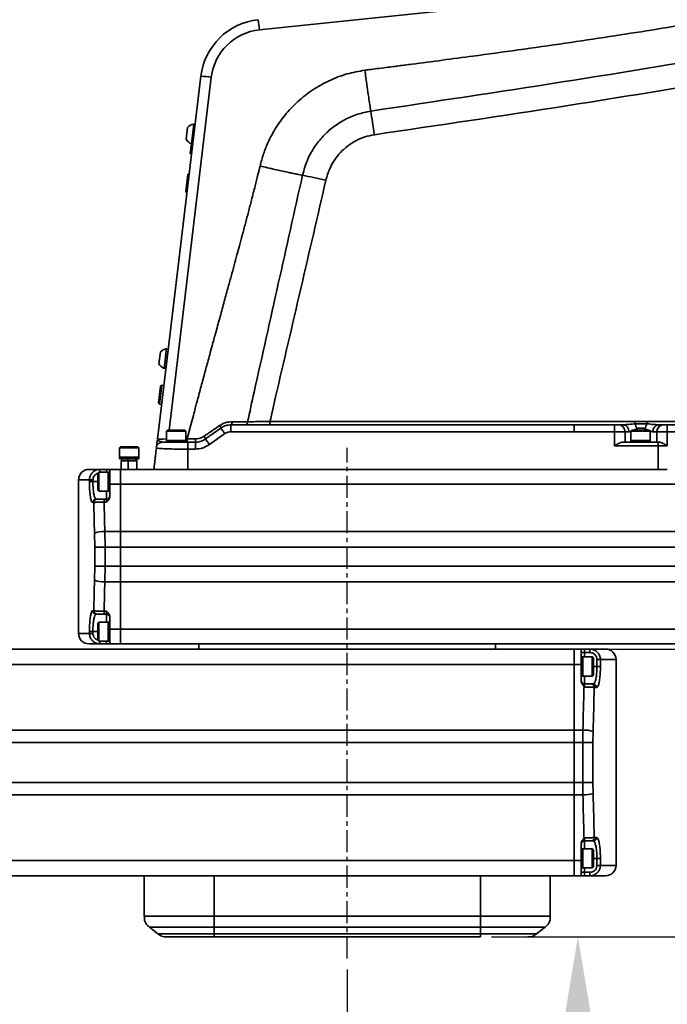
# Model space of a CAD drawing. Header units: millimetres. Extents: x 4180 to 7964, y -765 to 3096.
# Tile 24 of 30: x 5842 to 6028, y 1781 to 2063. Entities that reach past the tile are written whole.
import ezdxf

# ---------------------------------------------------------------- set-up
doc = ezdxf.new("R2010")
doc.units = ezdxf.units.MM
doc.header["$PDSIZE"] = -1
doc.linetypes.add('CENTER', pattern=[10.16, 6.35, -1.27, 1.27, -1.27])
doc.dimstyles.new('ISO-25', dxfattribs={"dimscale": 5, "dimtxt": 3.5, "dimasz": 4.5, "dimexe": 3.5, "dimexo": 0.625, "dimtad": 1, "dimdec": 1, "dimtxsty": 'Standard', "dimcen": 2.5, "dimclrd": 1, "dimclre": 1, "dimadec": 0, "dimazin": 0, "dimtfac": 1, "dimtdec": 1, "dimtmove": 1, "dimatfit": 3, "dimfxl": 1, "dimarcsym": 0})

# ---------------------------------------------------------------- blocks, each defined once
blk = doc.blocks.new('*D30')
at = {"color": 1, "lineweight": -2, "transparency": 16777216}
for p, q in [((5936.09, 1791.09), (5936.09, 1577.91)), ((5611.09, 1635.97), (5611.09, 1577.91)), ((5633.59, 1595.41), (5913.59, 1595.41))]:
    blk.add_line(p, q, dxfattribs=at)
at = {"color": 1, "transparency": 16777216}
for points in [[(5633.59, 1599.16), (5633.59, 1591.66), (5611.09, 1595.41)], [(5913.59, 1599.16), (5913.59, 1591.66), (5936.09, 1595.41)]]:
    blk.add_solid(points, dxfattribs=at)
at = {"layer": 'Defpoints', "color": 0, "transparency": 16777216}
for p in [(5936.09, 1794.22), (5611.09, 1639.09), (5936.09, 1595.41)]:
    blk.add_point(p, dxfattribs=at)
at = {"color": 0, "transparency": 16777216, "insert": (5773.59, 1607.29), "char_height": 17.5, "attachment_point": 5}
blk.add_mtext('{\\fHYSWLongFangSong|b1|i0|c134|p2;325}', dxfattribs=at)
blk = doc.blocks.new('*D39')
at = {"color": 1, "lineweight": -2, "transparency": 16777216}
for p, q in [((5936.09, 1791.09), (5936.09, 1577.91)), ((6211.09, 1675.85), (6211.09, 1577.91)), ((5958.59, 1595.41), (6188.59, 1595.41))]:
    blk.add_line(p, q, dxfattribs=at)
at = {"color": 1, "transparency": 16777216}
for points in [[(5958.59, 1599.16), (5958.59, 1591.66), (5936.09, 1595.41)], [(6188.59, 1599.16), (6188.59, 1591.66), (6211.09, 1595.41)]]:
    blk.add_solid(points, dxfattribs=at)
at = {"layer": 'Defpoints', "color": 0, "transparency": 16777216}
for p in [(5936.09, 1794.22), (6211.09, 1678.97), (6211.09, 1595.41)]:
    blk.add_point(p, dxfattribs=at)
at = {"color": 0, "transparency": 16777216, "insert": (6073.59, 1607.29), "char_height": 17.5, "attachment_point": 5}
blk.add_mtext('{\\fHYSWLongFangSong|b1|i0|c134|p2;275}', dxfattribs=at)
blk = doc.blocks.new('*D40')
at = {"color": 1, "lineweight": -2, "transparency": 16777216}
for p, q in [((6192.35, 2218.94), (5355.08, 2218.94)), ((5372.58, 1666.95), (5372.58, 2196.44)), ((5472.97, 1644.45), (5355.08, 1644.45))]:
    blk.add_line(p, q, dxfattribs=at)
at = {"color": 1, "transparency": 16777216}
for points in [[(5368.83, 2196.44), (5376.33, 2196.44), (5372.58, 2218.94)], [(5368.83, 1666.95), (5376.33, 1666.95), (5372.58, 1644.45)]]:
    blk.add_solid(points, dxfattribs=at)
at = {"layer": 'Defpoints', "color": 0, "transparency": 16777216}
for p in [(5372.58, 2218.94), (6195.48, 2218.94), (5476.09, 1644.45)]:
    blk.add_point(p, dxfattribs=at)
at = {"color": 0, "transparency": 16777216, "insert": (5360.71, 1931.69), "char_height": 17.5, "attachment_point": 5, "rotation": 90}
blk.add_mtext('{\\fHYSWLongFangSong|b1|i0|c134|p2;574}', dxfattribs=at)
blk = doc.blocks.new('*D42')
at = {"color": 1, "lineweight": -2, "transparency": 16777216}
for p, q in [((5977.37, 1800.45), (6019.67, 1800.45)), ((6002.17, 1666.95), (6002.17, 1777.95)), ((5683.22, 1644.45), (6019.67, 1644.45))]:
    blk.add_line(p, q, dxfattribs=at)
at = {"color": 1, "transparency": 16777216}
for points in [[(5998.42, 1777.95), (6005.92, 1777.95), (6002.17, 1800.45)], [(5998.42, 1666.95), (6005.92, 1666.95), (6002.17, 1644.45)]]:
    blk.add_solid(points, dxfattribs=at)
at = {"layer": 'Defpoints', "color": 0, "transparency": 16777216}
for p in [(5974.24, 1800.45), (6002.17, 1800.45), (5680.09, 1644.45)]:
    blk.add_point(p, dxfattribs=at)
at = {"color": 0, "transparency": 16777216, "insert": (5990.29, 1720.2), "char_height": 17.5, "attachment_point": 5, "rotation": 90}
blk.add_mtext('{\\fHYSWLongFangSong|b1|i0|c134|p2;156}', dxfattribs=at)
blk = doc.blocks.new('*D45')
at = {"color": 1, "lineweight": -2, "transparency": 16777216}
for p, q in [((6004.22, 1882.95), (6089.61, 1882.95)), ((6072.11, 1822.95), (6072.11, 1860.45)), ((5977.37, 1800.45), (6089.61, 1800.45))]:
    blk.add_line(p, q, dxfattribs=at)
at = {"color": 1, "transparency": 16777216}
for points in [[(6068.36, 1860.45), (6075.86, 1860.45), (6072.11, 1882.95)], [(6068.36, 1822.95), (6075.86, 1822.95), (6072.11, 1800.45)]]:
    blk.add_solid(points, dxfattribs=at)
at = {"layer": 'Defpoints', "color": 0, "transparency": 16777216}
for p in [(6001.09, 1882.95), (6072.11, 1882.95), (5974.24, 1800.45)]:
    blk.add_point(p, dxfattribs=at)
at = {"color": 0, "transparency": 16777216, "insert": (6056.85, 1837.7), "char_height": 17.5, "attachment_point": 5, "rotation": 90}
blk.add_mtext('{\\fHYSWLongFangSong|b1|i0|c134|p2;82,5}', dxfattribs=at)

msp = doc.modelspace()

# ---------------------------------------------------------------- linework, layer by layer
at = {"linetype": 'Continuous', "lineweight": 35}
for p, q in [((5910.9, 2060.47), (6111.4, 2081.37)), ((5894.14, 2047.17), (5881.7, 1943.13)), ((5885.03, 1945.75), (5897.11, 2046.9)), ((5890.35, 2032.5), (5889.94, 2029.12)), ((5892.13, 2033.44), (5891.44, 2027.78)), ((5892.48, 2033.3), (5892.12, 2033.34)), ((5891.11, 2025.06), (5891.44, 2027.78)), ((5891.75, 2027.85), (5891.37, 2024.73)), ((5891.45, 2027.88), (5891.83, 2027.84)), ((5891.11, 2025.06), (5891.37, 2024.73)), ((5891.37, 2024.73), (5891.45, 2024.72)), ((5889.79, 2014.14), (5890.38, 2019.01)), ((5890.71, 2019.27), (5890.05, 2013.81)), ((5890.71, 2019.27), (5890.38, 2019.01)), ((5890.8, 2019.26), (5890.71, 2019.27)), ((5889.79, 2014.14), (5890.05, 2013.81)), ((5890.05, 2013.81), (5890.15, 2013.8)), ((5882.55, 1968.14), (5882.14, 1964.76)), ((5884.33, 1969.08), (5883.64, 1963.42)), ((5884.79, 1968.93), (5884.31, 1968.98)), ((5883.65, 1963.52), (5884.13, 1963.46)), ((5882.03, 1953.46), (5882.62, 1958.32)), ((5882.95, 1958.58), (5882.29, 1953.12)), ((5882.95, 1958.58), (5882.62, 1958.32)), ((5883.54, 1958.51), (5882.95, 1958.58)), ((5882.03, 1953.46), (5882.29, 1953.12)), ((5882.29, 1953.12), (5882.89, 1953.05)), ((6018.48, 1948.22), (5913.94, 1948.22)), ((6123.13, 1948.22), (6021.94, 1948.22)), ((5884.64, 1945.75), (5884.34, 1945.45)), ((5884.34, 1945.45), (5884.34, 1942.75)), ((5889.84, 1945.45), (5884.34, 1945.45)), ((5884.64, 1945.75), (5889.54, 1945.75)), ((5889.84, 1945.45), (5889.54, 1945.75)), ((5889.84, 1942.75), (5889.84, 1945.45)), ((5899.84, 1946.31), (5895.47, 1943.18)), ((6001.06, 1947.25), (5902.75, 1947.25)), ((5902.75, 1945.27), (6001.05, 1945.27)), ((6001.05, 1945.27), (6012.68, 1945.27)), ((6012.68, 1947.25), (6001.06, 1947.25)), ((6012.68, 1945.27), (6012.68, 1942.25)), ((6015.68, 1942.25), (6015.68, 1945.25)), ((6016.73, 1945.25), (6017.34, 1945.4)), ((6017.64, 1945.75), (6017.34, 1945.45)), ((6017.34, 1945.45), (6017.34, 1942.75)), ((6022.84, 1945.45), (6017.34, 1945.45)), ((6017.64, 1945.75), (6022.54, 1945.75)), ((6021.42, 1946.12), (6022.23, 1945.75)), ((6022.84, 1945.45), (6022.54, 1945.75)), ((6022.84, 1942.75), (6022.84, 1945.45)), ((6024.77, 1945.25), (6024.78, 1945.25)), ((6129.03, 1947.25), (6027.77, 1947.25)), ((6027.77, 1942.25), (6027.77, 1945.27)), ((6027.77, 1945.27), (6129.03, 1945.26)), ((5884.34, 1942.75), (5884.34, 1942.25)), ((5889.84, 1942.75), (5884.34, 1942.75)), ((5890.24, 1943.22), (5889.84, 1943.22)), ((5889.84, 1942.25), (5889.84, 1942.75)), ((5890.24, 1943.22), (5890.24, 1942.25)), ((5892.56, 1942.25), (5890.36, 1942.25)), ((5896.64, 1941.58), (5901.01, 1944.71)), ((6012.68, 1942.25), (6012.68, 1941.26)), ((6014.91, 1942.25), (6025.21, 1942.25)), ((6017.34, 1942.75), (6017.34, 1942.25)), ((6022.84, 1942.75), (6017.34, 1942.75)), ((6022.84, 1942.25), (6022.84, 1942.75)), ((6025.21, 1942.25), (6025.54, 1942.25)), ((6027.77, 1941.26), (6027.77, 1942.25)), ((5871.14, 1940.95), (5870.84, 1940.65)), ((5870.84, 1940.65), (5870.84, 1937.95)), ((5876.34, 1940.65), (5870.84, 1940.65)), ((5871.14, 1940.95), (5876.04, 1940.95)), ((5876.34, 1940.65), (5876.04, 1940.95)), ((5876.34, 1937.95), (5876.34, 1940.65)), ((5890.36, 1934.45), (5890.36, 1940.27)), ((5890.36, 1940.27), (5892.56, 1940.27)), ((6025.2, 1941.26), (6012.68, 1941.26)), ((6025.17, 1934.45), (6025.2, 1941.26)), ((6027.77, 1941.26), (6025.2, 1941.26)), ((5870.84, 1937.95), (5870.84, 1937.45)), ((5876.34, 1937.95), (5870.84, 1937.95)), ((5870.84, 1937.45), (5871.84, 1937.45)), ((5871.84, 1937.45), (5871.34, 1936.95)), ((5873.34, 1936.95), (5871.34, 1936.95)), ((5871.34, 1936.95), (5871.34, 1934.45)), ((5871.84, 1937.45), (5873.14, 1937.45)), ((5873.14, 1937.45), (5873.9, 1937.45)), ((5873.14, 1937.45), (5873.34, 1936.95)), ((5875.84, 1936.95), (5873.34, 1936.95)), ((5873.34, 1934.45), (5873.34, 1936.95)), ((5873.9, 1937.45), (5876.34, 1937.45)), ((5875.34, 1937.45), (5875.84, 1936.95)), ((5875.84, 1936.95), (5875.84, 1934.45)), ((5876.34, 1937.45), (5876.34, 1937.95)), ((5881.12, 1938.23), (5880.67, 1934.45)), ((5862.09, 1934.45), (5865.22, 1934.45)), ((5864.89, 1933.7), (5864.59, 1933.4)), ((5867.59, 1933.7), (5864.89, 1933.7)), ((5864.89, 1933.7), (5864.89, 1928.2)), ((5865.22, 1934.45), (5867.09, 1934.45)), ((5865.22, 1933.7), (5865.22, 1934.45)), ((5867.09, 1933.7), (5867.09, 1934.45)), ((5868.09, 1933.7), (5867.59, 1933.7)), ((5867.59, 1933.7), (5867.59, 1928.2)), ((5868.09, 1934.45), (5871.09, 1934.45)), ((5868.09, 1930.19), (5868.09, 1934.45)), ((5871.09, 1934.45), (5890.36, 1934.45)), ((5871.09, 1930.19), (5871.09, 1934.45)), ((5889.05, 1934.45), (5888.59, 1934.47)), ((5890.36, 1934.45), (6001.05, 1934.45)), ((6001.05, 1934.45), (6012.68, 1934.45)), ((6012.68, 1934.45), (6025.17, 1934.45)), ((6025.17, 1934.45), (6027.77, 1934.45)), ((5859.09, 1931.45), (5859.09, 1887.45)), ((5862.21, 1931.45), (5859.09, 1931.45)), ((5862.21, 1930.95), (5862.21, 1931.45)), ((5863.2, 1931.45), (5862.21, 1931.45)), ((5863.2, 1930.95), (5862.21, 1930.95)), ((5863.2, 1931.45), (5863.2, 1930.95)), ((5863.2, 1930.95), (5864.59, 1930.95)), ((5864.59, 1928.5), (5864.59, 1933.4)), ((5864.59, 1928.5), (5864.89, 1928.2)), ((5864.89, 1928.2), (5867.59, 1928.2)), ((5867.09, 1925.95), (5867.09, 1928.2)), ((5867.59, 1928.2), (5868.09, 1928.2)), ((5871.09, 1930.19), (5868.09, 1930.19)), ((5868.09, 1930.19), (5868.09, 1926.81)), ((6266.09, 1930.19), (5871.09, 1930.19)), ((5871.09, 1916.66), (5871.09, 1930.19)), ((5864.14, 1925.95), (5864.43, 1925.95)), ((5866.41, 1925.95), (5866.41, 1925.09)), ((5866.41, 1925.95), (5867.09, 1925.95)), ((5867.09, 1925.09), (5866.41, 1925.09)), ((5867.09, 1925.09), (5867.09, 1925.95)), ((5863.44, 1924.95), (5863.15, 1924.95)), ((5866.63, 1916.66), (5866.68, 1912.21)), ((5866.63, 1916.66), (5871.09, 1916.66)), ((5871.09, 1916.66), (6266.09, 1916.66)), ((5871.09, 1912.21), (5871.09, 1916.66)), ((5863.73, 1912.21), (5863.67, 1916.21)), ((5863.73, 1906.68), (5863.73, 1912.21)), ((5866.68, 1912.21), (5863.73, 1912.21)), ((5866.68, 1912.21), (5866.68, 1906.68)), ((5871.09, 1912.21), (5866.68, 1912.21)), ((6266.09, 1912.21), (5871.09, 1912.21)), ((5871.09, 1906.68), (5871.09, 1912.21)), ((5863.67, 1902.68), (5863.73, 1906.68)), ((5866.68, 1906.68), (5863.73, 1906.68)), ((5866.68, 1906.68), (5866.63, 1902.23)), ((5866.68, 1906.68), (5871.09, 1906.68)), ((5871.09, 1906.68), (6266.09, 1906.68)), ((5871.09, 1902.23), (5871.09, 1906.68)), ((5871.09, 1902.23), (5866.63, 1902.23)), ((6266.09, 1902.23), (5871.09, 1902.23)), ((5871.09, 1888.7), (5871.09, 1902.23)), ((5863.15, 1893.95), (5863.44, 1893.95)), ((5864.43, 1892.95), (5864.14, 1892.95)), ((5866.41, 1893.8), (5867.09, 1893.8)), ((5866.41, 1892.95), (5866.41, 1893.8)), ((5867.09, 1892.95), (5866.41, 1892.95)), ((5867.09, 1892.95), (5867.09, 1893.8)), ((5867.09, 1890.7), (5867.09, 1892.95)), ((5868.09, 1888.7), (5868.09, 1892.08)), ((5864.89, 1890.7), (5864.59, 1890.4)), ((5864.59, 1885.5), (5864.59, 1890.4)), ((5867.59, 1890.7), (5864.89, 1890.7)), ((5864.89, 1890.7), (5864.89, 1885.2)), ((5868.09, 1890.7), (5867.59, 1890.7)), ((5867.59, 1890.7), (5867.59, 1885.2)), ((5868.09, 1888.7), (5871.09, 1888.7)), ((5868.09, 1888.7), (5868.09, 1884.45)), ((5871.09, 1888.7), (6266.09, 1888.7)), ((5871.09, 1884.45), (5871.09, 1888.7)), ((5859.09, 1887.45), (5862.21, 1887.45)), ((5862.21, 1887.45), (5862.21, 1887.95)), ((5863.2, 1887.95), (5862.21, 1887.95)), ((5863.2, 1887.45), (5862.21, 1887.45)), ((5863.2, 1887.95), (5863.2, 1887.45)), ((5863.2, 1887.95), (5864.59, 1887.95)), ((5654.05, 1882.95), (6001.09, 1882.95)), ((5865.22, 1884.45), (5862.09, 1884.45)), ((5864.59, 1885.5), (5864.89, 1885.2)), ((5864.89, 1885.2), (5867.59, 1885.2)), ((5865.22, 1885.2), (5865.22, 1884.45)), ((5867.09, 1884.45), (5865.22, 1884.45)), ((5867.09, 1884.45), (5867.09, 1885.2)), ((5867.59, 1885.2), (5868.09, 1885.2)), ((5871.09, 1884.45), (5868.09, 1884.45)), ((6266.09, 1884.45), (5871.09, 1884.45)), ((5893.59, 1884.45), (5893.59, 1882.95)), ((5978.59, 1882.95), (5978.59, 1884.45)), ((6001.09, 1882.95), (6001.09, 1878.54)), ((6001.09, 1882.95), (6003.09, 1882.95)), ((6003.09, 1878.54), (6003.09, 1882.95)), ((6004.09, 1882.95), (6004.09, 1881.95)), ((6004.09, 1882.95), (6005.59, 1882.95)), ((6005.59, 1881.95), (6005.59, 1882.95)), ((6005.59, 1882.95), (6010.09, 1882.95)), ((6004.09, 1881.95), (6003.09, 1881.95)), ((6003.59, 1880.7), (6003.09, 1880.7)), ((6006.29, 1880.7), (6003.59, 1880.7)), ((6003.59, 1875.2), (6003.59, 1880.7)), ((6005.59, 1881.95), (6004.09, 1881.95)), ((6004.09, 1881.95), (6004.09, 1880.7)), ((6006.59, 1880.4), (6006.29, 1880.7)), ((6006.29, 1875.2), (6006.29, 1880.7)), ((6006.59, 1880.4), (6006.59, 1875.5)), ((6007.62, 1879.95), (6008.61, 1879.95)), ((6007.62, 1877.95), (6007.62, 1879.95)), ((6008.61, 1879.95), (6008.61, 1877.95)), ((6013.09, 1879.95), (6008.61, 1879.95)), ((6013.09, 1820.95), (6013.09, 1879.95)), ((6001.09, 1878.54), (5546.09, 1878.54)), ((6001.09, 1878.54), (6001.09, 1859.73)), ((6003.09, 1878.54), (6001.09, 1878.54)), ((6003.09, 1878.54), (6003.09, 1873.78)), ((6007.62, 1877.95), (6006.59, 1877.95)), ((6007.62, 1877.95), (6008.61, 1877.95)), ((6003.09, 1875.2), (6003.59, 1875.2)), ((6003.59, 1875.2), (6006.29, 1875.2)), ((6004.09, 1875.2), (6004.09, 1872.95)), ((6006.29, 1875.2), (6006.59, 1875.5)), ((6005.87, 1872.95), (6006.51, 1872.95)), ((6007.49, 1871.95), (6006.85, 1871.95)), ((5546.09, 1859.73), (6001.09, 1859.73)), ((6001.09, 1859.73), (6001.09, 1856.15)), ((6001.09, 1859.73), (6003.59, 1859.73)), ((6003.55, 1856.15), (6003.59, 1859.73)), ((6006.53, 1859.37), (6006.48, 1856.15)), ((6001.09, 1856.15), (5546.09, 1856.15)), ((6001.09, 1844.74), (6001.09, 1856.15)), ((6003.55, 1856.15), (6001.09, 1856.15)), ((6003.55, 1844.74), (6003.55, 1856.15)), ((6003.55, 1856.15), (6006.48, 1856.15)), ((6006.48, 1856.15), (6006.48, 1844.74)), ((5546.09, 1844.74), (6001.09, 1844.74)), ((6001.09, 1844.74), (6001.09, 1841.16)), ((6001.09, 1844.74), (6003.55, 1844.74)), ((6003.55, 1844.74), (6006.48, 1844.74)), ((6003.59, 1841.16), (6003.55, 1844.74)), ((6006.48, 1844.74), (6006.53, 1841.52)), ((6001.09, 1841.16), (5546.09, 1841.16)), ((6001.09, 1841.16), (6001.09, 1822.35)), ((6003.59, 1841.16), (6001.09, 1841.16)), ((6003.09, 1822.35), (6003.09, 1827.11)), ((6004.09, 1827.95), (6004.09, 1825.7)), ((6006.51, 1827.95), (6005.87, 1827.95)), ((6006.85, 1828.95), (6007.49, 1828.95)), ((6003.59, 1825.7), (6003.09, 1825.7)), ((6006.29, 1825.7), (6003.59, 1825.7)), ((6003.59, 1820.2), (6003.59, 1825.7)), ((6006.59, 1825.4), (6006.29, 1825.7)), ((6006.29, 1820.2), (6006.29, 1825.7)), ((6006.59, 1825.4), (6006.59, 1820.5)), ((5546.09, 1822.35), (6001.09, 1822.35)), ((6001.09, 1822.35), (6001.09, 1817.95)), ((6001.09, 1822.35), (6003.09, 1822.35)), ((6003.09, 1822.35), (6003.09, 1817.95)), ((6007.62, 1822.95), (6006.59, 1822.95)), ((6007.62, 1822.95), (6008.61, 1822.95)), ((6007.62, 1820.95), (6007.62, 1822.95)), ((6007.62, 1820.95), (6008.61, 1820.95)), ((6008.61, 1822.95), (6008.61, 1820.95)), ((6008.61, 1820.95), (6013.09, 1820.95)), ((5893.14, 1817.95), (5546.09, 1817.95)), ((5877.94, 1806.37), (5877.94, 1817.95)), ((5893.14, 1817.95), (5897.94, 1817.95)), ((5897.94, 1817.95), (5897.94, 1806.37)), ((5897.94, 1817.95), (5974.24, 1817.95)), ((5974.24, 1817.95), (5974.24, 1806.37)), ((5974.24, 1817.95), (5979.05, 1817.95)), ((6001.09, 1817.95), (5979.05, 1817.95)), ((5994.24, 1817.95), (5994.24, 1806.37)), ((6003.09, 1817.95), (6001.09, 1817.95)), ((6003.09, 1820.2), (6003.59, 1820.2)), ((6004.09, 1818.95), (6003.09, 1818.95)), ((6003.59, 1820.2), (6006.29, 1820.2)), ((6004.09, 1820.2), (6004.09, 1818.95)), ((6004.09, 1818.95), (6004.09, 1817.95)), ((6004.09, 1818.95), (6005.59, 1818.95)), ((6005.59, 1817.95), (6004.09, 1817.95)), ((6005.59, 1818.95), (6005.59, 1817.95)), ((6010.09, 1817.95), (6005.59, 1817.95)), ((6006.29, 1820.2), (6006.59, 1820.5)), ((5877.94, 1806.37), (5897.94, 1806.37)), ((5897.94, 1806.37), (5974.24, 1806.37)), ((5974.24, 1806.37), (5994.24, 1806.37)), ((5879.44, 1803.24), (5897.94, 1803.24)), ((5881.85, 1801.32), (5879.44, 1803.24)), ((5881.85, 1801.32), (5897.94, 1801.32)), ((5897.94, 1803.24), (5974.24, 1803.24)), ((5897.94, 1803.24), (5897.94, 1801.32)), ((5897.94, 1801.32), (5974.24, 1801.32)), ((5974.24, 1803.24), (5992.74, 1803.24)), ((5974.24, 1803.24), (5974.24, 1801.32)), ((5974.24, 1801.32), (5990.34, 1801.32)), ((5992.74, 1803.24), (5990.34, 1801.32)), ((5897.94, 1800.45), (5974.24, 1800.45))]:
    msp.add_line(p, q, dxfattribs=at)
at = {"color": 4, "linetype": 'CENTER'}
msp.add_line((5936.09, 1794.22), (5936.09, 1940.65), dxfattribs=at)
at = {"linetype": 'Continuous', "lineweight": 35, "flags": 128}
for points in [[(5903.12, 1948.14), (5903.1, 1947.96), (5903.08, 1947.79), (5903.04, 1947.64), (5903, 1947.5), (5902.94, 1947.4), (5902.88, 1947.31), (5902.82, 1947.27), (5902.75, 1947.25)], [(5907.51, 1948.11), (5907.49, 1947.94), (5907.46, 1947.77), (5907.41, 1947.62), (5907.34, 1947.49), (5907.27, 1947.39), (5907.19, 1947.31), (5907.1, 1947.27), (5907.01, 1947.25)], [(5891.3, 1947.25), (5890.7, 1944.99), (5890.24, 1943.22)], [(6024.78, 1945.25), (6024.78, 1944.71), (6024.78, 1942.25)], [(6026.1, 1947.13), (6026.38, 1947.21), (6026.77, 1947.25)]]:
    msp.add_lwpolyline(points, dxfattribs=at)
at = {"linetype": 'Continuous', "lineweight": 35}
for centre, radius, start, end in [((5912.51, 2044.98), 18.5, 95.9506, 173.1864), ((5645.62, 2033.55), 266.64, 5.7963, 6.4242), ((5912.51, 2045.06), 15.5, 95.9506, 173.1864), ((5892.96, 2018.4), 28.8, 81.703, 87.6569), ((5892.54, 2030.52), 2.95, 98.0482, 137.9209), ((5892.54, 2030.52), 2.95, 208.2534, 248.1261), ((5884.74, 1966.16), 2.95, 98.0482, 137.9209), ((5884.74, 1966.16), 2.95, 208.2534, 248.1261), ((5983.43, 1947.98), 69.49, 179.8027, 180.6057), ((6230.42, 1948.2), 211.95, 179.9935, 180.1787), ((6233.89, 1948.2), 211.95, 179.9935, 180.1787), ((5898.61, 1946.2), 1.24, 5.4529, 42.9016), ((5824.81, 1890.74), 93.37, 35.3077, 36.525), ((6898.97, 1945.76), 996.22, 179.91439, 180.02829), ((6998.71, 1945.76), 997.66, 179.91444, 180.0283), ((6013.68, 1945.25), 2, 359.982, 89.982), ((6014.93, 1945.45), 1.81, 353.5214, 81.5567), ((6012.97, 1944.67), 6.21, 13.4558, 27.4954), ((6027.59, 1944.63), 6.35, 152.7911, 166.5071), ((6025.51, 1945.46), 1.81, 98.646, 186.5952), ((6026.77, 1945.25), 2, 90.0363, 180.0361), ((6026.78, 1945.25), 2, 109.7621, 180.0127), ((5883.24, 1940.25), 2, 90.0015, 151.9818), ((5889.36, 1942.97), 3.28, 347.236, 4.0254), ((7006.72, 1940.76), 1114.16, 179.92346, 180.02529), ((5892.98, 1942.22), 2.67, 21.0501, 39.8278), ((5821.2, 1888.16), 92.43, 35.3047, 36.5342), ((5862.09, 1931.45), 3, 90, 180), ((5864.14, 1924.95), 0.993, 90.3926, 180.3873), ((5864.44, 1924.95), 0.993, 90.4214, 180.4153), ((5867.09, 1926.95), 1, 270, 0), ((5866.26, 1909.07), 7.6, 87.2242, 109.9091), ((5866.26, 1909.82), 7.6, 250.0909, 272.7758), ((5864.14, 1893.94), 0.993, 179.6127, 269.6074), ((5864.44, 1893.94), 0.993, 179.5847, 269.5786), ((5867.09, 1891.95), 1, 0, 90), ((5862.09, 1887.45), 3, 180, 270), ((6010.09, 1879.95), 3, 0, 90), ((6004.09, 1873.95), 1, 180, 270), ((6005.86, 1871.96), 0.99, 359.4035, 89.3908), ((6006.5, 1871.95), 0.991, 359.4653, 89.4552), ((6003.88, 1849.87), 9.86, 74.4311, 91.6787), ((6003.88, 1851.02), 9.86, 268.3213, 285.5689), ((6004.09, 1826.95), 1, 90, 180), ((6005.86, 1828.93), 0.99, 270.6092, 0.5965), ((6006.5, 1828.94), 0.991, 270.5448, 0.5347), ((6010.09, 1820.95), 3, 270, 0)]:
    msp.add_arc(centre, radius, start, end, dxfattribs=at)
for centre, major_axis, ratio, start_param, end_param in [((5884.74, 1943.25), (3.04, 0.12), 0.00845, 3.140246, 4.581026), ((6159.09, 2261.33), (0, 1980), 0.15, 1.741441, 1.745766), ((6159.09, 2260.89), (0, 1980), 0.151515, 1.741289, 1.745766), ((6159.09, 1558), (0, 1980), 0.151515, 1.395827, 1.400303), ((6159.09, 1557.56), (0, 1980), 0.15, 1.395827, 1.400151), ((5713.09, 2374.79), (0, 2475), 0.12, 4.50275, 4.507774), ((5713.09, 2374.43), (0, 2475), 0.121212, 4.50275, 4.507943), ((5713.09, 1326.1), (0, 2475), 0.12, 4.917004, 4.922028), ((5713.09, 1326.46), (0, 2475), 0.121212, 4.916835, 4.922028)]:
    msp.add_ellipse(centre, major_axis=major_axis, ratio=ratio, start_param=start_param, end_param=end_param, dxfattribs=at)
for points, knots in [([(6098.59, 2073.94), (6098.07, 2073.84), (6096.73, 2073.59), (6094.43, 2073.16), (6091.91, 2072.68), (6089.54, 2072.23), (6087.4, 2071.83), (6085.27, 2071.42), (6081.72, 2070.76), (6076.78, 2069.83), (6071.14, 2068.78), (6066.21, 2067.87), (6062.01, 2067.1), (6057.69, 2066.32), (6053.22, 2065.52), (6045.78, 2064.2), (6035.81, 2062.48), (6023.35, 2060.42), (6011.01, 2058.49), (5998.29, 2056.59), (5985.24, 2054.73), (5973.52, 2053.12), (5963.34, 2051.77), (5956.87, 2050.92), (5952.72, 2050.38), (5950.96, 2050.16), (5949.14, 2049.92), (5947.03, 2049.65), (5944.75, 2049.36), (5942.72, 2049.11), (5941.56, 2048.95), (5941.12, 2048.9)], [0, 0, 0, 0, 0.009905, 0.025605, 0.044125, 0.058164, 0.071018, 0.085001, 0.099041, 0.138916, 0.179493, 0.206983, 0.233229, 0.259898, 0.289568, 0.318663, 0.401859, 0.479972, 0.556193, 0.636822, 0.721981, 0.804127, 0.85931, 0.91512, 0.926921, 0.938061, 0.948386, 0.961559, 0.978098, 0.991617, 1, 1, 1, 1]), ([(6100.52, 2062.88), (6098.22, 2062.48), (6091.33, 2061.28), (6075.27, 2058.46), (6043.33, 2052.91), (5997.67, 2045.4), (5961.12, 2039.91), (5942.83, 2037.17)], [0, 0, 0, 0, 0.043927, 0.131333, 0.306074, 0.652733, 1, 1, 1, 1]), ([(5943.84, 2030.4), (5962.16, 2033.11), (5998.79, 2038.52), (6044.5, 2046.11), (6076.47, 2051.84), (6092.53, 2054.75), (6099.42, 2055.99), (6101.72, 2056.4)], [0, 0, 0, 0, 0.347195, 0.694116, 0.868788, 0.956124, 1, 1, 1, 1]), ([(5941.12, 2048.9), (5939.4, 2048.59), (5935.89, 2047.96), (5930.86, 2046.01), (5926.11, 2043.36), (5921.83, 2040), (5918.08, 2036.04), (5915.33, 2032.05), (5913.38, 2028.3), (5912.02, 2024.94), (5911.4, 2022.61), (5911.09, 2021.43)], [0, 0, 0, 0, 0.121027, 0.246952, 0.372105, 0.497397, 0.623077, 0.748904, 0.832673, 0.915896, 1, 1, 1, 1]), ([(5941.12, 2048.9), (5941.22, 2048.19), (5941.43, 2046.59), (5941.8, 2043.98), (5942.19, 2041.36), (5942.54, 2039.03), (5942.74, 2037.77), (5942.83, 2037.17)], [0, 0, 0, 0, 0.168215, 0.379529, 0.633827, 0.826694, 1, 1, 1, 1]), ([(5942.83, 2037.17), (5941.54, 2036.91), (5938.96, 2036.39), (5935.33, 2034.81), (5932.02, 2032.7), (5929.08, 2030.06), (5926.63, 2026.95), (5924.51, 2023.2), (5923.71, 2020.35), (5923.27, 2018.78)], [0, 0, 0, 0, 0.138155, 0.276344, 0.413239, 0.550139, 0.689702, 0.829262, 1, 1, 1, 1]), ([(5942.83, 2037.17), (5942.99, 2036.13), (5943.3, 2034.06), (5943.66, 2031.62), (5943.84, 2030.4)], [0, 0, 0, 0, 0.5000022, 1, 1, 1, 1]), ([(5929.95, 2017.35), (5930.27, 2018.47), (5930.85, 2020.5), (5932.36, 2023.17), (5934.11, 2025.38), (5936.2, 2027.25), (5938.55, 2028.74), (5941.11, 2029.85), (5942.93, 2030.22), (5943.84, 2030.4)], [0, 0, 0, 0, 0.172209, 0.312131, 0.452054, 0.588946, 0.72583, 0.862952, 1, 1, 1, 1]), ([(5911.09, 2021.43), (5910.9, 2020.62), (5910.44, 2018.71), (5909.62, 2015.46), (5908.7, 2011.89), (5907.78, 2008.32), (5906.89, 2004.94), (5906.03, 2001.71), (5905.22, 1998.68), (5904.45, 1995.83), (5903.66, 1992.91), (5902.79, 1989.71), (5901.8, 1986.08), (5900.7, 1982.08), (5899.52, 1977.77), (5898.41, 1973.7), (5897.45, 1970.21), (5896.71, 1967.49), (5895.93, 1964.63), (5895.2, 1961.94), (5894.49, 1959.28), (5893.94, 1957.27), (5893.43, 1955.32), (5892.96, 1953.57), (5892.49, 1951.78), (5891.95, 1949.73), (5891.53, 1948.14), (5891.3, 1947.25)], [0, 0, 0, 0, 0.032816, 0.076497, 0.131043, 0.176728, 0.220882, 0.267282, 0.3075, 0.343216, 0.382682, 0.425896, 0.472859, 0.529541, 0.58809, 0.647283, 0.694407, 0.729461, 0.757682, 0.810069, 0.838182, 0.865368, 0.891629, 0.916835, 0.936115, 0.963837, 1, 1, 1, 1]), ([(5911.09, 2021.43), (5912.52, 2021.1), (5915.21, 2020.47), (5918.28, 2019.79), (5920.35, 2019.36), (5921.8, 2019.07), (5922.74, 2018.88), (5923.27, 2018.78)], [0, 0, 0, 0, 0.331866, 0.624474, 0.73923, 0.855616, 1, 1, 1, 1]), ([(5923.27, 2018.78), (5920.95, 2008.43), (5916.32, 1987.71), (5911.07, 1964.15), (5908.14, 1950.94), (5907.51, 1948.11)], [0, 0, 0, 0, 0.439346, 0.879753, 1, 1, 1, 1]), ([(5923.27, 2018.78), (5924.3, 2018.57), (5926.37, 2018.14), (5928.76, 2017.61), (5929.95, 2017.35)], [0, 0, 0, 0, 0.4999955, 1, 1, 1, 1]), ([(5913.94, 1948.22), (5914.48, 1950.56), (5917.4, 1963.25), (5922.79, 1986.28), (5927.56, 2006.99), (5929.95, 2017.35)], [0, 0, 0, 0, 0.101451, 0.550719, 1, 1, 1, 1]), ([(5903.12, 1948.14), (5902.44, 1948.09), (5901.18, 1948), (5900.04, 1947.34), (5899.52, 1947.04)], [0, 0, 0, 0, 0.538946, 1, 1, 1, 1]), ([(5907.51, 1948.11), (5906.93, 1948.11), (5905.51, 1948.12), (5904.01, 1948.13), (5903.12, 1948.14)], [0, 0, 0, 0, 0.408725, 1, 1, 1, 1]), ([(5913.94, 1948.22), (5913.24, 1948.21), (5911.82, 1948.18), (5909.78, 1948.15), (5908.36, 1948.12), (5907.65, 1948.11), (5907.51, 1948.11)], [0, 0, 0, 0, 0.3118488, 0.6326779, 0.9315046, 1, 1, 1, 1]), ([(6021.94, 1948.22), (6021.81, 1948.22), (6021.3, 1948.21), (6020.21, 1948.12), (6019.19, 1948.22), (6018.55, 1948.22), (6018.48, 1948.22)], [0, 0, 0, 0, 0.114779, 0.442967, 0.938937, 1, 1, 1, 1]), ([(5899.52, 1947.04), (5898.98, 1946.66), (5897.49, 1945.63), (5895.99, 1944.6), (5895.03, 1943.94)], [0, 0, 0, 0, 0.363836, 1, 1, 1, 1]), ([(5902.75, 1947.25), (5902.28, 1947.21), (5901.23, 1947.14), (5900.33, 1946.6), (5899.84, 1946.31)], [0, 0, 0, 0, 0.4575495, 1, 1, 1, 1]), ([(5901.01, 1944.71), (5901.3, 1944.88), (5901.84, 1945.2), (5902.47, 1945.25), (5902.75, 1945.27)], [0, 0, 0, 0, 0.542449, 1, 1, 1, 1]), ([(6013.68, 1947.25), (6013.67, 1947.25), (6013.64, 1947.25), (6013.45, 1947.25), (6013.19, 1947.25), (6012.92, 1947.25), (6012.74, 1947.25), (6012.68, 1947.25)], [0, 0, 0, 0, 0.219588, 0.439176, 0.65876, 0.878337, 1, 1, 1, 1]), ([(6012.68, 1945.27), (6012.87, 1945.27), (6013.39, 1945.27), (6014.21, 1945.26), (6015, 1945.26), (6015.54, 1945.25), (6015.63, 1945.25), (6015.68, 1945.25)], [0, 0, 0, 0, 0.121665, 0.341244, 0.560829, 0.780415, 1, 1, 1, 1]), ([(6015.19, 1947.25), (6014.77, 1947.25), (6013.94, 1947.25), (6013.76, 1947.25), (6013.68, 1947.25)], [0, 0, 0, 0, 0.511188, 1, 1, 1, 1]), ([(6018.48, 1947.54), (6018.38, 1947.53), (6017.64, 1947.46), (6016.53, 1947.31), (6015.56, 1947.27), (6015.19, 1947.25)], [0, 0, 0, 0, 0.085952, 0.659694, 1, 1, 1, 1]), ([(6015.68, 1945.25), (6015.74, 1945.25), (6015.86, 1945.25), (6016.43, 1945.25), (6016.73, 1945.25)], [0, 0, 0, 0, 0.489813, 1, 1, 1, 1]), ([(6018.18, 1945.75), (6018.38, 1945.84), (6018.65, 1945.97), (6018.94, 1946.09), (6019.01, 1946.12)], [0, 0, 0, 0, 0.7718, 1, 1, 1, 1]), ([(6021.94, 1947.54), (6021.28, 1947.55), (6020.12, 1947.58), (6018.96, 1947.55), (6018.48, 1947.54)], [0, 0, 0, 0, 0.577683, 1, 1, 1, 1]), ([(6019.01, 1946.12), (6019.35, 1946.2), (6020.04, 1946.38), (6020.89, 1946.29), (6021.32, 1946.15), (6021.42, 1946.12)], [0, 0, 0, 0, 0.432388, 0.879447, 1, 1, 1, 1]), ([(6025.23, 1947.25), (6024.82, 1947.27), (6023.75, 1947.33), (6022.63, 1947.46), (6021.94, 1947.54)], [0, 0, 0, 0, 0.38411, 1, 1, 1, 1]), ([(6022.8, 1945.49), (6022.81, 1945.49), (6023.1, 1945.36), (6023.39, 1945.26), (6023.65, 1945.25), (6023.7, 1945.25)], [0, 0, 0, 0, 0.03871, 0.815945, 1, 1, 1, 1]), ([(6023.7, 1945.25), (6024, 1945.25), (6024.58, 1945.25), (6024.71, 1945.25), (6024.77, 1945.25)], [0, 0, 0, 0, 0.516385, 1, 1, 1, 1]), ([(6024.78, 1945.25), (6024.79, 1945.25), (6024.84, 1945.25), (6025.18, 1945.26), (6025.86, 1945.26), (6026.76, 1945.27), (6027.43, 1945.27), (6027.77, 1945.27)], [0, 0, 0, 0, 0.121711, 0.341288, 0.560859, 0.780429, 1, 1, 1, 1]), ([(6026.77, 1947.25), (6026.68, 1947.25), (6026.49, 1947.25), (6025.66, 1947.25), (6025.23, 1947.25)], [0, 0, 0, 0, 0.48264, 1, 1, 1, 1]), ([(6027.77, 1947.25), (6027.66, 1947.25), (6027.44, 1947.25), (6027.14, 1947.25), (6026.91, 1947.25), (6026.8, 1947.25), (6026.78, 1947.25), (6026.77, 1947.25)], [0, 0, 0, 0, 0.219506, 0.439092, 0.658681, 0.878277, 1, 1, 1, 1]), ([(5881.67, 1942.86), (5881.66, 1942.74), (5881.61, 1942.31), (5881.51, 1941.52), (5881.48, 1941.23), (5881.47, 1941.19), (5881.47, 1941.19)], [0, 0, 0, 0, 0.16494, 0.59827, 0.917992, 1, 1, 1, 1]), ([(5883.24, 1942.25), (5883.13, 1942.27), (5882.86, 1942.31), (5882.26, 1942.58), (5881.82, 1942.77), (5881.69, 1942.84), (5881.67, 1942.85), (5881.67, 1942.86)], [0, 0, 0, 0, 0.183412, 0.429844, 0.890911, 0.984997, 1, 1, 1, 1]), ([(5890.36, 1942.25), (5889.65, 1942.25), (5888.88, 1942.25), (5887.57, 1942.25), (5886.41, 1942.25), (5884.96, 1942.25), (5883.93, 1942.25), (5883.35, 1942.25), (5883.27, 1942.25), (5883.24, 1942.25)], [0, 0, 0, 0, 0.1440288, 0.1563064, 0.2767987, 0.3976314, 0.570266, 0.7846407, 1, 1, 1, 1]), ([(5892.63, 1943.2), (5891.97, 1943.21), (5891.17, 1943.22), (5890.37, 1943.22), (5890.24, 1943.22), (5890.24, 1943.22)], [0, 0, 0, 0, 0.834588, 0.999975, 1, 1, 1, 1]), ([(5895.47, 1943.18), (5894.98, 1942.89), (5894.08, 1942.36), (5893.04, 1942.28), (5892.56, 1942.25)], [0, 0, 0, 0, 0.542454, 1, 1, 1, 1]), ([(5895.03, 1943.94), (5894.7, 1943.74), (5893.96, 1943.31), (5893.1, 1943.24), (5892.63, 1943.2)], [0, 0, 0, 0, 0.4538001, 1, 1, 1, 1]), ([(6012.68, 1941.26), (6012.68, 1941.26), (6012.73, 1941.29), (6013.13, 1941.52), (6013.77, 1941.88), (6014.47, 1942.2), (6014.79, 1942.23), (6014.91, 1942.25)], [0, 0, 0, 0, 0.004025, 0.064422, 0.504833, 0.814298, 1, 1, 1, 1]), ([(6025.54, 1942.25), (6025.66, 1942.23), (6025.98, 1942.2), (6026.69, 1941.88), (6027.32, 1941.52), (6027.72, 1941.29), (6027.77, 1941.26), (6027.77, 1941.26)], [0, 0, 0, 0, 0.185688, 0.49509, 0.935428, 0.995975, 1, 1, 1, 1]), ([(5881.39, 1940.52), (5881.31, 1939.82), (5881.07, 1937.8), (5880.82, 1935.77), (5880.67, 1934.45)], [0, 0, 0, 0, 0.350225, 1, 1, 1, 1]), ([(5881.47, 1941.19), (5881.47, 1941.17), (5881.47, 1941.15), (5881.46, 1941.06), (5881.45, 1940.97), (5881.43, 1940.86), (5881.42, 1940.76), (5881.41, 1940.65), (5881.4, 1940.58), (5881.39, 1940.54), (5881.39, 1940.52)], [0, 0, 0, 0, 0.322083, 0.542723, 0.694363, 0.799201, 0.907672, 0.950037, 0.983582, 1, 1, 1, 1]), ([(5881.39, 1940.52), (5881.58, 1940.51), (5881.92, 1940.49), (5883.33, 1940.41), (5885.25, 1940.33), (5887.64, 1940.28), (5889.41, 1940.27), (5890.36, 1940.27), (5890.36, 1940.27)], [0, 0, 0, 0, 0.28417, 0.491539, 0.65284, 0.813023, 0.999996, 1, 1, 1, 1]), ([(5892.56, 1940.27), (5893.23, 1940.32), (5894.69, 1940.42), (5895.95, 1941.17), (5896.64, 1941.58)], [0, 0, 0, 0, 0.457551, 1, 1, 1, 1]), ([(5862.21, 1931.45), (5862.24, 1931.78), (5862.31, 1932.45), (5862.82, 1933.34), (5863.57, 1934.02), (5864.42, 1934.39), (5864.99, 1934.43), (5865.22, 1934.45)], [0, 0, 0, 0, 0.212485, 0.424683, 0.63747, 0.851988, 1, 1, 1, 1]), ([(5867.09, 1934.45), (5867.09, 1934.45), (5867.29, 1934.45), (5867.65, 1934.45), (5868.03, 1934.45), (5868.07, 1934.45), (5868.09, 1934.45)], [0, 0, 0, 0, 0.003085, 0.413272, 0.752251, 1, 1, 1, 1]), ([(5880.67, 1934.45), (5880.83, 1934.45), (5881.14, 1934.45), (5882.18, 1934.45), (5883.86, 1934.45), (5886.44, 1934.45), (5888.73, 1934.45), (5890.1, 1934.45), (5890.36, 1934.45)], [0, 0, 0, 0, 0.178171, 0.355541, 0.539159, 0.723473, 0.948693, 1, 1, 1, 1]), ([(5863.15, 1924.95), (5863.04, 1925.01), (5862.81, 1925.15), (5862.53, 1926.2), (5862.33, 1927.75), (5862.23, 1929.43), (5862.22, 1930.52), (5862.21, 1930.95)], [0, 0, 0, 0, 0.218393, 0.436696, 0.653147, 0.866879, 1, 1, 1, 1]), ([(5864.69, 1933.36), (5864.5, 1933.3), (5864.09, 1933.16), (5863.61, 1932.71), (5863.27, 1932.12), (5863.22, 1931.67), (5863.2, 1931.45)], [0, 0, 0, 0, 0.229935, 0.487401, 0.74368, 1, 1, 1, 1]), ([(5863.2, 1930.95), (5863.21, 1930.59), (5863.22, 1929.68), (5863.32, 1928.28), (5863.52, 1926.99), (5863.8, 1926.11), (5864.02, 1926), (5864.14, 1925.95)], [0, 0, 0, 0, 0.132992, 0.346552, 0.562935, 0.781334, 1, 1, 1, 1]), ([(5866.41, 1925.09), (5866.07, 1925.09), (5865.4, 1925.08), (5864.51, 1925.05), (5863.82, 1925), (5863.53, 1924.97), (5863.45, 1924.95), (5863.44, 1924.95)], [0, 0, 0, 0, 0.238492, 0.476499, 0.71566, 0.957127, 1, 1, 1, 1]), ([(5864.43, 1925.95), (5864.44, 1925.95), (5864.49, 1925.95), (5864.68, 1925.95), (5865.14, 1925.95), (5865.74, 1925.95), (5866.18, 1925.95), (5866.41, 1925.95)], [0, 0, 0, 0, 0.042991, 0.285049, 0.524443, 0.762191, 1, 1, 1, 1]), ([(5868.09, 1926.81), (5868.07, 1926.64), (5868.03, 1926.24), (5867.65, 1925.65), (5867.29, 1925.29), (5867.09, 1925.09), (5867.09, 1925.09)], [0, 0, 0, 0, 0.2477485, 0.5867284, 0.9969151, 1, 1, 1, 1]), ([(5862.21, 1887.95), (5862.22, 1888.61), (5862.24, 1889.95), (5862.39, 1891.74), (5862.62, 1893.09), (5862.89, 1893.84), (5863.07, 1893.91), (5863.15, 1893.95)], [0, 0, 0, 0, 0.211319, 0.422754, 0.635314, 0.850225, 1, 1, 1, 1]), ([(5864.14, 1892.95), (5864.06, 1892.92), (5863.87, 1892.85), (5863.61, 1892.24), (5863.38, 1891.11), (5863.23, 1889.62), (5863.21, 1888.5), (5863.2, 1887.95)], [0, 0, 0, 0, 0.149978, 0.365043, 0.577586, 0.788881, 1, 1, 1, 1]), ([(5863.44, 1893.95), (5863.52, 1893.93), (5863.67, 1893.9), (5864.24, 1893.86), (5865.03, 1893.82), (5865.82, 1893.8), (5866.28, 1893.8), (5866.41, 1893.8)], [0, 0, 0, 0, 0.213428, 0.427099, 0.670039, 0.911076, 1, 1, 1, 1]), ([(5866.41, 1892.95), (5866.32, 1892.95), (5866.02, 1892.95), (5865.49, 1892.95), (5864.96, 1892.95), (5864.58, 1892.95), (5864.48, 1892.95), (5864.43, 1892.95)], [0, 0, 0, 0, 0.088638, 0.329123, 0.571999, 0.786011, 1, 1, 1, 1]), ([(5867.09, 1893.8), (5867.09, 1893.8), (5867.29, 1893.6), (5867.65, 1893.24), (5868.03, 1892.65), (5868.07, 1892.25), (5868.09, 1892.08)], [0, 0, 0, 0, 0.003085, 0.413272, 0.752251, 1, 1, 1, 1]), ([(5865.22, 1884.45), (5864.88, 1884.48), (5864.2, 1884.55), (5863.29, 1885.07), (5862.61, 1885.84), (5862.26, 1886.69), (5862.23, 1887.23), (5862.21, 1887.45)], [0, 0, 0, 0, 0.216955, 0.434216, 0.65081, 0.865595, 1, 1, 1, 1]), ([(5863.2, 1887.45), (5863.21, 1887.3), (5863.23, 1886.94), (5863.47, 1886.37), (5863.93, 1885.87), (5864.35, 1885.59), (5864.61, 1885.55), (5864.64, 1885.54)], [0, 0, 0, 0, 0.165365, 0.429821, 0.696966, 0.965444, 1, 1, 1, 1]), ([(5868.09, 1884.45), (5868.07, 1884.45), (5868.03, 1884.45), (5867.65, 1884.45), (5867.29, 1884.45), (5867.09, 1884.45), (5867.09, 1884.45)], [0, 0, 0, 0, 0.247749, 0.586728, 0.996915, 1, 1, 1, 1]), ([(6003.09, 1882.95), (6003.11, 1882.95), (6003.16, 1882.95), (6003.53, 1882.95), (6003.89, 1882.95), (6004.09, 1882.95), (6004.09, 1882.95)], [0, 0, 0, 0, 0.247749, 0.586728, 0.996915, 1, 1, 1, 1]), ([(6005.59, 1882.95), (6005.94, 1882.91), (6006.62, 1882.84), (6007.54, 1882.31), (6008.22, 1881.54), (6008.56, 1880.7), (6008.6, 1880.15), (6008.61, 1879.95)], [0, 0, 0, 0, 0.217972, 0.436389, 0.65382, 0.868624, 1, 1, 1, 1]), ([(6007.62, 1879.95), (6007.62, 1880.08), (6007.59, 1880.45), (6007.36, 1881.01), (6006.9, 1881.52), (6006.29, 1881.88), (6005.83, 1881.92), (6005.59, 1881.95)], [0, 0, 0, 0, 0.130834, 0.344978, 0.56228, 0.781167, 1, 1, 1, 1]), ([(6006.51, 1872.95), (6006.6, 1872.97), (6006.83, 1873.04), (6007.14, 1873.66), (6007.41, 1874.79), (6007.59, 1876.28), (6007.61, 1877.39), (6007.62, 1877.95)], [0, 0, 0, 0, 0.153539, 0.368791, 0.580466, 0.790357, 1, 1, 1, 1]), ([(6008.61, 1877.95), (6008.6, 1877.28), (6008.58, 1875.94), (6008.4, 1874.16), (6008.13, 1872.81), (6007.81, 1872.06), (6007.59, 1871.98), (6007.49, 1871.95)], [0, 0, 0, 0, 0.210055, 0.42021, 0.631888, 0.846832, 1, 1, 1, 1]), ([(6003.9, 1871.89), (6003.92, 1871.92), (6003.95, 1871.96), (6003.99, 1872.01), (6004, 1872.06), (6003.99, 1872.11), (6003.9, 1872.24), (6003.6, 1872.55), (6003.25, 1873.02), (6003.1, 1873.52), (6003.09, 1873.74), (6003.09, 1873.78)], [0, 0, 0, 0, 0.041573, 0.074485, 0.091374, 0.108351, 0.144023, 0.301771, 0.696613, 0.938571, 1, 1, 1, 1]), ([(6004.05, 1872.06), (6004.04, 1872.06), (6003.99, 1872.01), (6003.95, 1871.95), (6003.9, 1871.89)], [0, 0, 0, 0, 0.027944, 1, 1, 1, 1]), ([(6004.09, 1872.95), (6004.09, 1872.94), (6004.07, 1872.93), (6004.06, 1872.85), (6004.05, 1872.68), (6004.05, 1872.44), (6004.05, 1872.21), (6004.05, 1872.08), (6004.05, 1872.06)], [0, 0, 0, 0, 0.110883, 0.345513, 0.503871, 0.73498, 0.965943, 1, 1, 1, 1]), ([(6006.85, 1871.95), (6006.78, 1871.95), (6006.62, 1871.98), (6006.07, 1872.01), (6005.23, 1872.04), (6004.51, 1872.06), (6004.11, 1872.06), (6004.05, 1872.06)], [0, 0, 0, 0, 0.181853, 0.438989, 0.69628, 0.952206, 1, 1, 1, 1]), ([(6004.09, 1872.95), (6004.1, 1872.95), (6004.34, 1872.95), (6004.79, 1872.95), (6005.35, 1872.95), (6005.72, 1872.95), (6005.82, 1872.95), (6005.87, 1872.95)], [0, 0, 0, 0, 0.011803, 0.276961, 0.543888, 0.810989, 1, 1, 1, 1]), ([(6003.09, 1827.11), (6003.11, 1827.28), (6003.16, 1827.68), (6003.45, 1828.14), (6003.74, 1828.48), (6003.9, 1828.65), (6003.98, 1828.75), (6004, 1828.8), (6004, 1828.84), (6003.98, 1828.89), (6003.94, 1828.94), (6003.91, 1828.98), (6003.9, 1829)], [0, 0, 0, 0, 0.231378, 0.551981, 0.723874, 0.844305, 0.87632, 0.896713, 0.912256, 0.927766, 0.974815, 1, 1, 1, 1]), ([(6003.9, 1829), (6003.95, 1828.94), (6003.99, 1828.88), (6004.04, 1828.83), (6004.05, 1828.83)], [0, 0, 0, 0, 0.972056, 1, 1, 1, 1]), ([(6004.05, 1828.83), (6004.33, 1828.83), (6004.95, 1828.84), (6005.8, 1828.87), (6006.52, 1828.9), (6006.74, 1828.93), (6006.85, 1828.95)], [0, 0, 0, 0, 0.218313, 0.472195, 0.726929, 1, 1, 1, 1]), ([(6004.05, 1828.83), (6004.05, 1828.81), (6004.05, 1828.68), (6004.05, 1828.45), (6004.05, 1828.21), (6004.06, 1828.04), (6004.07, 1827.96), (6004.09, 1827.95), (6004.09, 1827.95)], [0, 0, 0, 0, 0.0340567, 0.2650197, 0.4961288, 0.6544871, 0.8891168, 1, 1, 1, 1]), ([(6005.87, 1827.95), (6005.79, 1827.95), (6005.65, 1827.95), (6005.17, 1827.95), (6004.63, 1827.95), (6004.25, 1827.95), (6004.09, 1827.95)], [0, 0, 0, 0, 0.283711, 0.548131, 0.811313, 1, 1, 1, 1]), ([(6007.62, 1822.95), (6007.62, 1823.29), (6007.61, 1824.19), (6007.49, 1825.59), (6007.24, 1826.89), (6006.91, 1827.78), (6006.64, 1827.89), (6006.51, 1827.95)], [0, 0, 0, 0, 0.12952, 0.342655, 0.559788, 0.779715, 1, 1, 1, 1]), ([(6007.49, 1828.95), (6007.63, 1828.88), (6007.89, 1828.74), (6008.23, 1827.68), (6008.47, 1826.12), (6008.59, 1824.44), (6008.61, 1823.36), (6008.61, 1822.95)], [0, 0, 0, 0, 0.219785, 0.439499, 0.656741, 0.870218, 1, 1, 1, 1]), ([(6005.59, 1818.95), (6005.75, 1818.96), (6006.14, 1818.98), (6006.71, 1819.23), (6007.22, 1819.68), (6007.56, 1820.28), (6007.6, 1820.72), (6007.62, 1820.95)], [0, 0, 0, 0, 0.151618, 0.366663, 0.57869, 0.789321, 1, 1, 1, 1]), ([(6008.61, 1820.95), (6008.58, 1820.61), (6008.51, 1819.95), (6008, 1819.06), (6007.26, 1818.38), (6006.4, 1818), (6005.83, 1817.96), (6005.59, 1817.95)], [0, 0, 0, 0, 0.211518, 0.422628, 0.634574, 0.849, 1, 1, 1, 1]), ([(6004.09, 1817.95), (6004.09, 1817.95), (6003.89, 1817.95), (6003.53, 1817.95), (6003.16, 1817.95), (6003.11, 1817.95), (6003.09, 1817.95)], [0, 0, 0, 0, 0.003085, 0.413272, 0.752251, 1, 1, 1, 1]), ([(5879.44, 1803.24), (5879.17, 1803.46), (5878.64, 1803.88), (5877.96, 1804.93), (5877.95, 1805.82), (5877.94, 1806.37)], [0, 0, 0, 0, 0.289057, 0.55761, 1, 1, 1, 1]), ([(5897.94, 1806.37), (5897.94, 1806.02), (5897.94, 1805.34), (5897.94, 1804.15), (5897.94, 1803.59), (5897.94, 1803.24)], [0, 0, 0, 0, 0.289057, 0.55761, 1, 1, 1, 1]), ([(5974.24, 1806.37), (5974.24, 1806.02), (5974.24, 1805.34), (5974.24, 1804.15), (5974.24, 1803.59), (5974.24, 1803.24)], [0, 0, 0, 0, 0.289057, 0.55761, 1, 1, 1, 1]), ([(5994.24, 1806.37), (5994.24, 1806.02), (5994.25, 1805.34), (5993.85, 1804.15), (5993.17, 1803.59), (5992.74, 1803.24)], [0, 0, 0, 0, 0.289057, 0.55761, 1, 1, 1, 1]), ([(5884.35, 1800.45), (5883.83, 1800.46), (5882.9, 1800.5), (5882.17, 1801.07), (5881.85, 1801.32)], [0, 0, 0, 0, 0.557303, 1, 1, 1, 1]), ([(5897.94, 1801.32), (5897.94, 1801.01), (5897.94, 1800.45), (5897.94, 1800.45), (5897.94, 1800.45)], [0, 0, 0, 0, 0.557303, 1, 1, 1, 1]), ([(5974.24, 1801.32), (5974.24, 1801.01), (5974.24, 1800.45), (5974.24, 1800.45), (5974.24, 1800.45)], [0, 0, 0, 0, 0.557303, 1, 1, 1, 1]), ([(5990.34, 1801.32), (5989.92, 1801.01), (5989.17, 1800.45), (5988.25, 1800.45), (5987.84, 1800.45)], [0, 0, 0, 0, 0.557303, 1, 1, 1, 1]), ([(5884.35, 1800.45), (5884.39, 1800.45), (5884.48, 1800.45), (5885.24, 1800.45), (5886.49, 1800.45), (5888.26, 1800.45), (5890.43, 1800.45), (5892.87, 1800.45), (5895.41, 1800.45), (5897.11, 1800.45), (5897.94, 1800.45)], [0, 0, 0, 0, 0.116516, 0.240011, 0.368641, 0.5, 0.631359, 0.759989, 0.883484, 1, 1, 1, 1])]:
    msp.add_open_spline(points, degree=3, knots=knots, dxfattribs=at)
for points in [[(6012.68, 1945.27), (6012.68, 1945.53), (6012.68, 1946.05), (6012.68, 1946.7), (6012.68, 1947.16), (6012.68, 1947.22), (6012.68, 1947.25)], [(6027.77, 1945.27), (6027.77, 1945.53), (6027.77, 1946.05), (6027.77, 1946.7), (6027.77, 1947.16), (6027.77, 1947.22), (6027.77, 1947.25)], [(5890.36, 1940.27), (5890.36, 1940.53), (5890.36, 1941.05), (5890.36, 1941.7), (5890.36, 1942.16), (5890.36, 1942.22), (5890.36, 1942.25)], [(6025.21, 1942.25), (6025.21, 1942.23), (6025.2, 1942.2), (6025.2, 1941.98), (6025.2, 1941.65), (6025.2, 1941.39), (6025.2, 1941.26)]]:
    msp.add_open_spline(points, degree=3, dxfattribs=at)

# ---------------------------------------------------------------- dimensions: what is measured, and where the dimension line sits
dim = msp.add_linear_dim(base=(5372.58, 2218.94), p1=(5476.09, 1644.45), p2=(6195.48, 2218.94), angle=90, text='{\\fHYSWLongFangSong|b1|i0|c134|p2;<>}', dimstyle='ISO-25', override={"dimdec": 0})
dim.commit()
dim.dimension.update_dxf_attribs({"geometry": '*D40', "text_midpoint": (5360.71, 1931.69)})
dim = msp.add_linear_dim(base=(6072.11, 1882.95), p1=(5974.24, 1800.45), p2=(6001.09, 1882.95), angle=90, text='{\\fHYSWLongFangSong|b1|i0|c134|p2;<>}', dimstyle='ISO-25')
dim.commit()
dim.dimension.update_dxf_attribs({"geometry": '*D45', "text_midpoint": (6070.53, 1837.7), "dimtype": 160})
dim = msp.add_linear_dim(base=(6002.17, 1800.45), p1=(5680.09, 1644.45), p2=(5974.24, 1800.45), angle=90, text='{\\fHYSWLongFangSong|b1|i0|c134|p2;<>}', dimstyle='ISO-25', override={"dimtmove": 0})
dim.commit()
dim.dimension.update_dxf_attribs({"geometry": '*D42', "text_midpoint": (6002.17, 1720.2), "dimtype": 160})
for base, p1, p2, picture, middle in [((5936.09, 1595.41), (5611.09, 1639.09), (5936.09, 1794.22), '*D30', (5773.59, 1607.29)), ((6211.09, 1595.41), (5936.09, 1794.22), (6211.09, 1678.97), '*D39', (6073.59, 1607.29))]:
    dim = msp.add_linear_dim(base=base, p1=p1, p2=p2, text='{\\fHYSWLongFangSong|b1|i0|c134|p2;<>}', dimstyle='ISO-25')
    dim.commit()
    dim.dimension.update_dxf_attribs({"geometry": picture, "text_midpoint": middle})

doc.saveas('drawing.dxf')
